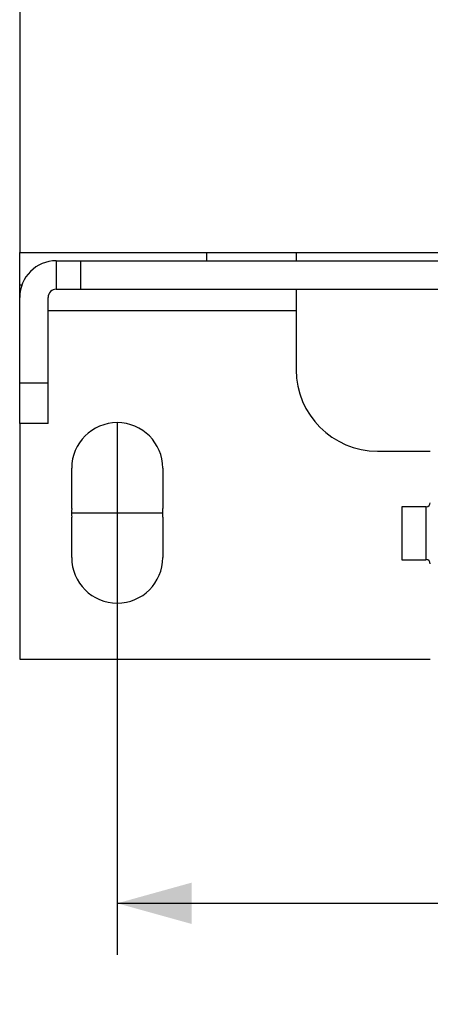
# Model space of a CAD drawing. Header units: inches. Extents: x 0 to 17, y 0 to 11.
# Tile 5 of 26: x 1.7 to 2.7, y 6.1 to 8.5. Entities that reach past the tile are written whole.
import ezdxf

# ---------------------------------------------------------------- set-up
doc = ezdxf.new("R2010")
doc.units = ezdxf.units.IN
doc.header["$MEASUREMENT"] = 0
doc.linetypes.add('SLD-Center', pattern=[0.75, 0.6, -0.05, 0.05, -0.05])
doc.linetypes.add('SLD-Solid', pattern=[0])
doc.layers.add('CENTER', color=40, linetype='SLD-Center')
doc.layers.add('DIMENSIONS', color=140, linetype='SLD-Solid', lineweight=25)
doc.styles.add('SLDTEXTSTYLE0', font='GOTHIC.TTF', dxfattribs={"width": 0.913})
doc.dimstyles.new('SLDDIMSTYLE0', dxfattribs={"dimtxt": 0.15, "dimasz": 0.18, "dimexe": 0, "dimexo": 0.0625, "dimgap": 0.0375, "dimtad": 0, "dimtih": 1, "dimtoh": 1, "dimrnd": 1e-09, "dimzin": 12, "dimdsep": 46, "dimtxsty": 'SLDTEXTSTYLE0', "dimsah": 1, "dimcen": 0.09, "dimadec": 0, "dimazin": 3, "dimtfac": 1, "dimtofl": 0, "dimtmove": 0, "dimatfit": 3, "dimfxl": 0, "dimfrac": 2, "dimtolj": 1, "dimtzin": 12, "dimarcsym": 0})

# ---------------------------------------------------------------- blocks, each defined once
blk = doc.blocks.new('_D_5')
at = {"layer": 'DIMENSIONS'}
for p, q in [((1.9849, 7.1027), (1.9849, 6.191)), ((5.292, 7.1027), (5.292, 6.191)), ((1.9849, 6.316), (3.2673, 6.316)), ((5.292, 6.316), (4.0097, 6.316)), ((3.4445, 6.3149), (3.3988, 6.3149)), ((3.3988, 6.3149), (3.3988, 6.0768)), ((3.8324, 6.3149), (3.8781, 6.3149)), ((3.8781, 6.3149), (3.8781, 6.0768)), ((3.3988, 6.0768), (3.4445, 6.0768)), ((3.8781, 6.0768), (3.8324, 6.0768))]:
    blk.add_line(p, q, dxfattribs=at)
for points in [[(1.9849, 6.316), (2.1649, 6.266), (2.1649, 6.366)], [(5.292, 6.316), (5.112, 6.366), (5.112, 6.266)]]:
    blk.add_solid(points, dxfattribs=at)
at = {"layer": 'DIMENSIONS', "char_height": 0.15, "attachment_point": 1, "style": 'SLDTEXTSTYLE0'}
for s, insert in [('3.31', (3.4445, 6.537)), ('84.0', (3.4445, 6.2684))]:
    blk.add_mtext(s, dxfattribs=dict(at, insert=insert))

msp = doc.modelspace()

# ---------------------------------------------------------------- linework, layer by layer
for p, q in [((1.7487, 9.4657), (1.7487, 7.8909)), ((1.7487, 7.8121), (1.7487, 7.8909)), ((1.7487, 7.8909), (2.92, 7.8909)), ((2.2015, 7.8712), (2.2015, 7.8909)), ((2.418, 7.8909), (2.418, 7.8712)), ((1.8373, 7.8712), (1.8373, 7.8023)), ((1.8373, 7.8712), (1.8963, 7.8712)), ((1.8963, 7.8712), (1.8963, 7.8023)), ((1.8963, 7.8712), (2.7997, 7.8712)), ((1.7538, 7.8121), (1.7487, 7.8121)), ((1.7487, 7.7826), (1.7487, 7.8121)), ((1.8373, 7.8023), (1.8963, 7.8023)), ((1.8963, 7.8023), (2.7997, 7.8023)), ((2.418, 7.8023), (2.418, 7.6074)), ((1.7487, 7.5759), (1.7487, 7.7826)), ((1.8176, 7.5759), (1.8176, 7.7826)), ((2.418, 7.7496), (1.8176, 7.7496)), ((1.7487, 7.5759), (1.8176, 7.5759)), ((1.7487, 7.4775), (1.7487, 7.5759)), ((1.8176, 7.4775), (1.8176, 7.5759)), ((1.7487, 7.4775), (1.7487, 6.9066)), ((1.8176, 7.4775), (1.7487, 7.4775)), ((2.6148, 7.4105), (2.7428, 7.4105)), ((1.8747, 7.2714), (1.8747, 7.3692)), ((2.0952, 7.3692), (2.0952, 7.2714)), ((2.7329, 7.2757), (2.6739, 7.2757)), ((2.6739, 7.2757), (2.6739, 7.1477)), ((2.7329, 7.1477), (2.7329, 7.2757)), ((1.8747, 7.1527), (1.8747, 7.2504)), ((2.0952, 7.2504), (2.0952, 7.1527)), ((2.6739, 7.1477), (2.7329, 7.1477)), ((1.7487, 6.9066), (2.7428, 6.9066))]:
    msp.add_line(p, q)
for centre, radius, start, end in [((1.8373, 7.7826), 0.0886, 90, 180), ((1.8373, 7.7826), 0.0197, 90, 180), ((2.6148, 7.6074), 0.1969, 180, 270), ((1.9849, 7.3692), 0.1102, 0, 180), ((1.9849, 7.2609), 0.1107, 174.5532, 185.4468), ((1.9849, 7.2609), 0.1107, 354.5532, 5.4468), ((2.7329, 7.2855), 0.00984, 270, 0), ((1.9849, 7.1527), 0.1102, 180, 0), ((2.7329, 7.1379), 0.00984, 0, 90)]:
    msp.add_arc(centre, radius, start, end)
at = {"layer": 'CENTER'}
for p, q in [((1.9849, 7.4794), (1.9849, 7.0424)), ((1.8742, 7.2609), (2.0957, 7.2609))]:
    msp.add_line(p, q, dxfattribs=at)

# ---------------------------------------------------------------- dimensions: what is measured, and where the dimension line sits
at = {"layer": 'DIMENSIONS'}
dim = msp.add_linear_dim(base=(5.292, 6.316), p1=(1.9849, 7.1527), p2=(5.292, 7.1527), dimstyle='SLDDIMSTYLE0', dxfattribs=at)
dim.commit()
dim.dimension.update_dxf_attribs({"geometry": '_D_5', "text_midpoint": (3.6385, 6.316), "dimtype": 160})

doc.saveas('drawing.dxf')
